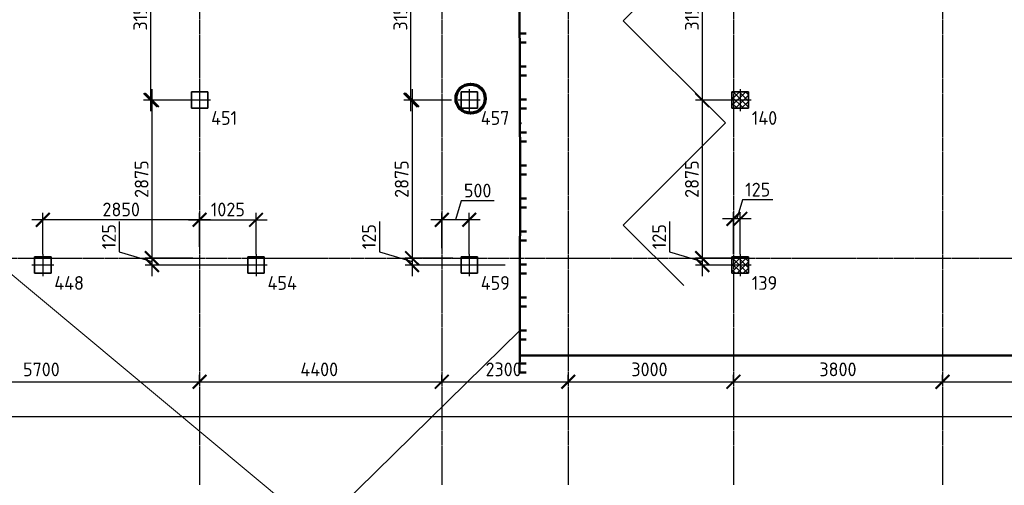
# Model space of a CAD drawing. Header units: millimetres. Extents: x -93479 to 1057970, y -66333 to 172656.
# Tile 235 of 256: x 390358 to 408251, y 21135 to 29602. Entities that reach past the tile are written whole.
import ezdxf
from ezdxf import colors
from ezdxf.entities.mleader import LeaderData, LeaderLine
from ezdxf.math import Vec2, Vec3

# ---------------------------------------------------------------- set-up
doc = ezdxf.new("R2010")
doc.units = ezdxf.units.MM
for name, pattern in [('______5', [1100, 800, -100, 100, -100]), ('DASHDOT', [25.4, 12.7, -6.35, 0, -6.35]), ('осевая', [50.8, 31.75, -6.35, 6.35, -6.35])]:
    doc.linetypes.add(name, pattern=pattern)
for name, color, linetype, lineweight in [('Standard', 7, 'Continuous', 25), ('КО_оси', 1, 'DASHDOT', 25), ('КО_осн_тон', 183, 'Continuous', 25), ('КО_фундаменты', 2, 'Continuous', 50), ('Оси', 40, '______5', 18), ('подоснова', 151, 'Continuous', 5), ('РАЗМЕРЫ', 7, 'Continuous', 9), ('СПДС_РАЗМЕРЫ', 152, 'Continuous', 25)]:
    doc.layers.add(name, color=color, linetype=linetype, lineweight=lineweight)
doc.layers.add('SVAI', color=7, linetype='Continuous')
doc.styles.add('GOST-2.304_Type-B', font='GOST_Common.ttf')
doc.styles.add('ГОСТ', font='GOST_Common.ttf')
doc.dimstyles.new('СПДС', dxfattribs={"dimscale": 100, "dimtxt": 2.5, "dimasz": 2.5, "dimexe": 1.25, "dimexo": 0, "dimtad": 1, "dimdec": 0, "dimtxsty": 'GOST-2.304_Type-B', "dimblk": 'ARCHTICK', "dimcen": 2.5, "dimdle": 2, "dimadec": 0, "dimazin": 2, "dimtfac": 0.75, "dimtdec": 0, "dimtmove": 1, "dimatfit": 3, "dimfxl": 1, "dimtolj": 1, "dimarcsym": 1})

# ---------------------------------------------------------------- blocks, each defined once
blk = doc.blocks.new('_ArchTick')
at = {"color": 0, "linetype": 'ByBlock', "const_width": 0.15}
blk.add_lwpolyline([(-0.5, -0.5), (0.5, 0.5)], dxfattribs=at)
blk = doc.blocks.new('*D2014')
at = {"layer": 'DEFPOINTS', "color": 0, "ltscale": 100, "transparency": 16777216}
for p in [(-5586, -35036), (51514, -35036), (51514, -35036)]:
    blk.add_point(p, dxfattribs=at)
at = {"layer": 'СПДС_РАЗМЕРЫ', "color": 0, "lineweight": -2, "transparency": 16777216}
for p, q in [((-5786, -35036), (51714, -35036)), ((-5586, -35036), (-5586, -34911)), ((51514, -35036), (51514, -34911))]:
    blk.add_line(p, q, dxfattribs=at)
at = {"layer": 'СПДС_РАЗМЕРЫ', "color": 0, "lineweight": -2, "ltscale": 100, "transparency": 16777216, "xscale": 250, "yscale": 250, "zscale": 250, "rotation": 180}
blk.add_blockref('_ArchTick', (-5586, -35036), dxfattribs=at)
at = {"layer": 'СПДС_РАЗМЕРЫ', "color": 0, "lineweight": -2, "ltscale": 100, "transparency": 16777216, "xscale": 250, "yscale": 250, "zscale": 250}
blk.add_blockref('_ArchTick', (51514, -35036), dxfattribs=at)
at = {"layer": 'СПДС_РАЗМЕРЫ', "color": 0, "ltscale": 100, "transparency": 16777216, "insert": (22931, -34811), "char_height": 250, "attachment_point": 5, "style": 'GOST-2.304_Type-B'}
blk.add_mtext('\\A1;57100', dxfattribs=at)
blk = doc.blocks.new('*D2032')
at = {"layer": 'DEFPOINTS', "color": 0, "ltscale": 100, "transparency": 16777216}
for p in [(26114, -34405), (31814, -34405), (31814, -34405)]:
    blk.add_point(p, dxfattribs=at)
at = {"layer": 'СПДС_РАЗМЕРЫ', "color": 0, "lineweight": -2, "transparency": 16777216}
for p, q in [((26114, -34405), (26114, -34280)), ((31814, -34405), (31814, -34280)), ((25914, -34405), (32014, -34405))]:
    blk.add_line(p, q, dxfattribs=at)
at = {"layer": 'СПДС_РАЗМЕРЫ', "color": 0, "lineweight": -2, "ltscale": 100, "transparency": 16777216, "xscale": 250, "yscale": 250, "zscale": 250, "rotation": 180}
blk.add_blockref('_ArchTick', (26114, -34405), dxfattribs=at)
at = {"layer": 'СПДС_РАЗМЕРЫ', "color": 0, "lineweight": -2, "ltscale": 100, "transparency": 16777216, "xscale": 250, "yscale": 250, "zscale": 250}
blk.add_blockref('_ArchTick', (31814, -34405), dxfattribs=at)
at = {"layer": 'СПДС_РАЗМЕРЫ', "color": 0, "ltscale": 100, "transparency": 16777216, "insert": (28938, -34180), "char_height": 250, "attachment_point": 5, "style": 'GOST-2.304_Type-B'}
blk.add_mtext('\\A1;5700', dxfattribs=at)
blk = doc.blocks.new('*D2033')
at = {"layer": 'DEFPOINTS', "color": 0, "ltscale": 100, "transparency": 16777216}
for p in [(31814, -34405), (36214, -34405), (36214, -34405)]:
    blk.add_point(p, dxfattribs=at)
at = {"layer": 'СПДС_РАЗМЕРЫ', "color": 0, "lineweight": -2, "transparency": 16777216}
for p, q in [((31814, -34405), (31814, -34280)), ((36214, -34405), (36214, -34280)), ((31614, -34405), (36414, -34405))]:
    blk.add_line(p, q, dxfattribs=at)
at = {"layer": 'СПДС_РАЗМЕРЫ', "color": 0, "lineweight": -2, "ltscale": 100, "transparency": 16777216, "xscale": 250, "yscale": 250, "zscale": 250, "rotation": 180}
blk.add_blockref('_ArchTick', (31814, -34405), dxfattribs=at)
at = {"layer": 'СПДС_РАЗМЕРЫ', "color": 0, "lineweight": -2, "ltscale": 100, "transparency": 16777216, "xscale": 250, "yscale": 250, "zscale": 250}
blk.add_blockref('_ArchTick', (36214, -34405), dxfattribs=at)
at = {"layer": 'СПДС_РАЗМЕРЫ', "color": 0, "ltscale": 100, "transparency": 16777216, "insert": (33988, -34180), "char_height": 250, "attachment_point": 5, "style": 'GOST-2.304_Type-B'}
blk.add_mtext('\\A1;4400', dxfattribs=at)
blk = doc.blocks.new('*D2034')
at = {"layer": 'DEFPOINTS', "color": 0, "ltscale": 100, "transparency": 16777216}
for p in [(36214, -34405), (38514, -34405), (38514, -34405)]:
    blk.add_point(p, dxfattribs=at)
at = {"layer": 'СПДС_РАЗМЕРЫ', "color": 0, "lineweight": -2, "transparency": 16777216}
for p, q in [((36214, -34405), (36214, -34280)), ((38514, -34405), (38514, -34280)), ((36014, -34405), (38714, -34405))]:
    blk.add_line(p, q, dxfattribs=at)
at = {"layer": 'СПДС_РАЗМЕРЫ', "color": 0, "lineweight": -2, "ltscale": 100, "transparency": 16777216, "xscale": 250, "yscale": 250, "zscale": 250, "rotation": 180}
blk.add_blockref('_ArchTick', (36214, -34405), dxfattribs=at)
at = {"layer": 'СПДС_РАЗМЕРЫ', "color": 0, "lineweight": -2, "ltscale": 100, "transparency": 16777216, "xscale": 250, "yscale": 250, "zscale": 250}
blk.add_blockref('_ArchTick', (38514, -34405), dxfattribs=at)
at = {"layer": 'СПДС_РАЗМЕРЫ', "color": 0, "ltscale": 100, "transparency": 16777216, "insert": (37338, -34180), "char_height": 250, "attachment_point": 5, "style": 'GOST-2.304_Type-B'}
blk.add_mtext('\\A1;2300', dxfattribs=at)
blk = doc.blocks.new('*D2035')
at = {"layer": 'DEFPOINTS', "color": 0, "ltscale": 100, "transparency": 16777216}
for p in [(38514, -34405), (41514, -34405), (41514, -34405)]:
    blk.add_point(p, dxfattribs=at)
at = {"layer": 'СПДС_РАЗМЕРЫ', "color": 0, "lineweight": -2, "transparency": 16777216}
for p, q in [((38514, -34405), (38514, -34280)), ((41514, -34405), (41514, -34280)), ((38314, -34405), (41714, -34405))]:
    blk.add_line(p, q, dxfattribs=at)
at = {"layer": 'СПДС_РАЗМЕРЫ', "color": 0, "lineweight": -2, "ltscale": 100, "transparency": 16777216, "xscale": 250, "yscale": 250, "zscale": 250, "rotation": 180}
blk.add_blockref('_ArchTick', (38514, -34405), dxfattribs=at)
at = {"layer": 'СПДС_РАЗМЕРЫ', "color": 0, "lineweight": -2, "ltscale": 100, "transparency": 16777216, "xscale": 250, "yscale": 250, "zscale": 250}
blk.add_blockref('_ArchTick', (41514, -34405), dxfattribs=at)
at = {"layer": 'СПДС_РАЗМЕРЫ', "color": 0, "ltscale": 100, "transparency": 16777216, "insert": (39988, -34180), "char_height": 250, "attachment_point": 5, "style": 'GOST-2.304_Type-B'}
blk.add_mtext('\\A1;3000', dxfattribs=at)
blk = doc.blocks.new('*D2036')
at = {"layer": 'DEFPOINTS', "color": 0, "ltscale": 100, "transparency": 16777216}
for p in [(41514, -34405), (45314, -34405), (45314, -34405)]:
    blk.add_point(p, dxfattribs=at)
at = {"layer": 'СПДС_РАЗМЕРЫ', "color": 0, "lineweight": -2, "transparency": 16777216}
for p, q in [((41514, -34405), (41514, -34280)), ((45314, -34405), (45314, -34280)), ((41314, -34405), (45514, -34405))]:
    blk.add_line(p, q, dxfattribs=at)
at = {"layer": 'СПДС_РАЗМЕРЫ', "color": 0, "lineweight": -2, "ltscale": 100, "transparency": 16777216, "xscale": 250, "yscale": 250, "zscale": 250, "rotation": 180}
blk.add_blockref('_ArchTick', (41514, -34405), dxfattribs=at)
at = {"layer": 'СПДС_РАЗМЕРЫ', "color": 0, "lineweight": -2, "ltscale": 100, "transparency": 16777216, "xscale": 250, "yscale": 250, "zscale": 250}
blk.add_blockref('_ArchTick', (45314, -34405), dxfattribs=at)
at = {"layer": 'СПДС_РАЗМЕРЫ', "color": 0, "ltscale": 100, "transparency": 16777216, "insert": (43414, -34180), "char_height": 250, "attachment_point": 5, "style": 'GOST-2.304_Type-B'}
blk.add_mtext('\\A1;3800', dxfattribs=at)
blk = doc.blocks.new('*D2037')
at = {"layer": 'DEFPOINTS', "color": 0, "ltscale": 100, "transparency": 16777216}
for p in [(45314, -34405), (51514, -34405), (51514, -34405)]:
    blk.add_point(p, dxfattribs=at)
at = {"layer": 'СПДС_РАЗМЕРЫ', "color": 0, "lineweight": -2, "transparency": 16777216}
for p, q in [((45314, -34405), (45314, -34280)), ((51514, -34405), (51514, -34280)), ((45114, -34405), (51714, -34405))]:
    blk.add_line(p, q, dxfattribs=at)
at = {"layer": 'СПДС_РАЗМЕРЫ', "color": 0, "lineweight": -2, "ltscale": 100, "transparency": 16777216, "xscale": 250, "yscale": 250, "zscale": 250, "rotation": 180}
blk.add_blockref('_ArchTick', (45314, -34405), dxfattribs=at)
at = {"layer": 'СПДС_РАЗМЕРЫ', "color": 0, "lineweight": -2, "ltscale": 100, "transparency": 16777216, "xscale": 250, "yscale": 250, "zscale": 250}
blk.add_blockref('_ArchTick', (51514, -34405), dxfattribs=at)
at = {"layer": 'СПДС_РАЗМЕРЫ', "color": 0, "ltscale": 100, "transparency": 16777216, "insert": (48388, -34180), "char_height": 250, "attachment_point": 5, "style": 'GOST-2.304_Type-B'}
blk.add_mtext('\\A1;6200', dxfattribs=at)
blk = doc.blocks.new('Свайка')
at = {"layer": 'КО_оси', "color": 7, "ltscale": 100}
for p, q in [((0, 200), (0, -200)), ((200, 0), (-200, 0))]:
    blk.add_line(p, q, dxfattribs=at)
at = {"layer": 'КО_фундаменты', "color": 7, "lineweight": 35, "ltscale": 100}
for p, q in [((150, 150), (-150, 150)), ((-150, 150), (-150, -150)), ((150, -150), (150, 150)), ((-150, -150), (150, -150))]:
    blk.add_line(p, q, dxfattribs=at)
blk = doc.blocks.new('мерзлота')
at = {"layer": 'Standard', "color": 7, "linetype": 'Continuous', "lineweight": -3, "transparency": 33554687}
for p, q in [((-131793, 25640), (-133650, 23784)), ((-131793, 21927), (-133650, 23784)), ((-135506, 21927), (-135532, 21954)), ((-135506, 21927), (-135532, 21901)), ((-131793, 21927), (-133650, 20071)), ((-132547, 18969), (-133650, 20071))]:
    blk.add_line(p, q, dxfattribs=at)
at = {"layer": 'Standard', "color": 7, "linetype": 'Continuous', "lineweight": 50, "transparency": 33554687}
for p, q in [((-135542, 24371), (-135537, 23771)), ((-135537, 23771), (-135533, 23172)), ((-135535, 23551), (-135415, 23552)), ((-135534, 23391), (-135414, 23392)), ((-135533, 23172), (-135530, 22572)), ((-135532, 22951), (-135412, 22952)), ((-135531, 22791), (-135411, 22792)), ((-135530, 22572), (-135528, 21972)), ((-135530, 22351), (-135410, 22352)), ((-135529, 22191), (-135409, 22191)), ((-135528, 21972), (-135527, 21372)), ((-135528, 21751), (-135408, 21752)), ((-135528, 21591), (-135408, 21591)), ((-135527, 21372), (-135527, 20772)), ((-135527, 21151), (-135407, 21151)), ((-135527, 20991), (-135407, 20991)), ((-135527, 20772), (-135527, 20172)), ((-135527, 20551), (-135407, 20551)), ((-135527, 20391), (-135407, 20391)), ((-135527, 20172), (-135528, 19572)), ((-135528, 19951), (-135408, 19951)), ((-135528, 19791), (-135408, 19791)), ((-135528, 19572), (-135529, 18972)), ((-135529, 19351), (-135409, 19351)), ((-135529, 19191), (-135409, 19191)), ((-135529, 18972), (-135531, 18372)), ((-135530, 18751), (-135410, 18751)), ((-135530, 18591), (-135410, 18591)), ((-135531, 18372), (-135532, 17772)), ((-135531, 18151), (-135411, 18151)), ((-135532, 17991), (-135412, 17991)), ((-135532, 17772), (-135534, 17386)), ((-135533, 17551), (-135413, 17551)), ((-135534, 17391), (-135414, 17391))]:
    blk.add_line(p, q, dxfattribs=at)
blk = doc.blocks.new('тип1п')
at = {"transparency": 33554648}
h = blk.add_hatch(dxfattribs=at)
h.set_pattern_fill('ANSI37', scale=25)
h.paths.add_polyline_path([(-38235, 39375), (-38385, 39375), (-38385, 39225), (-38235, 39225)])
h.paths.add_polyline_path([(-38085, 39375), (-38235, 39375), (-38235, 39225), (-38085, 39225)])
h.paths.add_polyline_path([(-38085, 39225), (-38235, 39225), (-38235, 39075), (-38085, 39075)])
h.paths.add_polyline_path([(-38235, 39225), (-38385, 39225), (-38385, 39075), (-38235, 39075)])
at = {"layer": 'КО_оси', "color": 7}
blk.add_blockref('Свайка', (-38235, 39225, -3100), dxfattribs=at)
blk = doc.blocks.new('*D420')
at = {"layer": 'DEFPOINTS', "color": 0, "ltscale": 100, "transparency": 16777216}
for p in [(403290, 31291), (402762, 28141), (403253, 28141)]:
    blk.add_point(p, dxfattribs=at)
at = {"layer": 'РАЗМЕРЫ', "color": 0, "lineweight": -2, "transparency": 16777216}
for p, q in [((402762, 31491), (402762, 27941)), ((403290, 31291), (402637, 31291)), ((403253, 28141), (402637, 28141))]:
    blk.add_line(p, q, dxfattribs=at)
at = {"layer": 'РАЗМЕРЫ', "color": 0, "lineweight": -2, "ltscale": 100, "transparency": 16777216, "xscale": 250, "yscale": 250, "zscale": 250}
for p, rotation in [((402762, 31291), 90), ((402762, 28141), 270)]:
    blk.add_blockref('_ArchTick', p, dxfattribs=dict(at, rotation=rotation))
at = {"layer": 'РАЗМЕРЫ', "color": 0, "ltscale": 100, "transparency": 16777216, "insert": (402574, 29716), "char_height": 250, "attachment_point": 5, "rotation": 90, "style": 'GOST-2.304_Type-B'}
blk.add_mtext('\\A1;3150', dxfattribs=at)
blk = doc.blocks.new('*D421')
at = {"layer": 'DEFPOINTS', "color": 0, "ltscale": 100, "transparency": 16777216}
for p in [(403253, 28141), (402762, 25266), (403503, 25266)]:
    blk.add_point(p, dxfattribs=at)
at = {"layer": 'РАЗМЕРЫ', "color": 0, "lineweight": -2, "transparency": 16777216}
for p, q in [((402762, 28341), (402762, 25066)), ((403253, 28141), (402637, 28141)), ((403503, 25266), (402637, 25266))]:
    blk.add_line(p, q, dxfattribs=at)
at = {"layer": 'РАЗМЕРЫ', "color": 0, "lineweight": -2, "ltscale": 100, "transparency": 16777216, "xscale": 250, "yscale": 250, "zscale": 250}
for p, rotation in [((402762, 28141), 90), ((402762, 25266), 270)]:
    blk.add_blockref('_ArchTick', p, dxfattribs=dict(at, rotation=rotation))
at = {"layer": 'РАЗМЕРЫ', "color": 0, "ltscale": 100, "transparency": 16777216, "insert": (402574, 26704), "char_height": 250, "attachment_point": 5, "rotation": 90, "style": 'GOST-2.304_Type-B'}
blk.add_mtext('\\A1;2875', dxfattribs=at)
blk = doc.blocks.new('*D422')
at = {"layer": 'DEFPOINTS', "color": 0, "ltscale": 100, "transparency": 16777216}
for p in [(403503, 25266), (402762, 25141), (403253, 25141)]:
    blk.add_point(p, dxfattribs=at)
at = {"layer": 'РАЗМЕРЫ', "color": 0, "lineweight": -2, "transparency": 16777216}
for p, q in [((402167, 25932), (402167, 25382)), ((402762, 25466), (402762, 24941)), ((402167, 25382), (402762, 25204)), ((403503, 25266), (402637, 25266)), ((403253, 25141), (402637, 25141))]:
    blk.add_line(p, q, dxfattribs=at)
at = {"layer": 'РАЗМЕРЫ', "color": 0, "lineweight": -2, "ltscale": 100, "transparency": 16777216, "xscale": 250, "yscale": 250, "zscale": 250}
for p, rotation in [((402762, 25266), 90), ((402762, 25141), 270)]:
    blk.add_blockref('_ArchTick', p, dxfattribs=dict(at, rotation=rotation))
at = {"layer": 'РАЗМЕРЫ', "color": 0, "ltscale": 100, "transparency": 16777216, "insert": (401980, 25657), "char_height": 250, "attachment_point": 5, "rotation": 90, "style": 'GOST-2.304_Type-B'}
blk.add_mtext('\\A1;125', dxfattribs=at)
blk = doc.blocks.new('*D429')
at = {"layer": 'DEFPOINTS', "color": 0, "ltscale": 100, "transparency": 16777216}
for p in [(390778, 25963), (393628, 25472), (390778, 25341)]:
    blk.add_point(p, dxfattribs=at)
at = {"layer": 'РАЗМЕРЫ', "color": 0, "lineweight": -2, "transparency": 16777216}
for p, q in [((393828, 25963), (390578, 25963)), ((390778, 25341), (390778, 26088)), ((393628, 25472), (393628, 26088))]:
    blk.add_line(p, q, dxfattribs=at)
at = {"layer": 'РАЗМЕРЫ', "color": 0, "lineweight": -2, "ltscale": 100, "transparency": 16777216, "xscale": 250, "yscale": 250, "zscale": 250, "rotation": 180}
blk.add_blockref('_ArchTick', (390778, 25963), dxfattribs=at)
at = {"layer": 'РАЗМЕРЫ', "color": 0, "lineweight": -2, "ltscale": 100, "transparency": 16777216, "xscale": 250, "yscale": 250, "zscale": 250}
blk.add_blockref('_ArchTick', (393628, 25963), dxfattribs=at)
at = {"layer": 'РАЗМЕРЫ', "color": 0, "ltscale": 100, "transparency": 16777216, "insert": (392203, 26151), "char_height": 250, "attachment_point": 5, "style": 'GOST-2.304_Type-B'}
blk.add_mtext('\\A1;2850', dxfattribs=at)
blk = doc.blocks.new('*D430')
at = {"layer": 'DEFPOINTS', "color": 0, "ltscale": 100, "transparency": 16777216}
for p in [(394653, 25963), (393628, 25472), (394653, 25341)]:
    blk.add_point(p, dxfattribs=at)
at = {"layer": 'РАЗМЕРЫ', "color": 0, "lineweight": -2, "transparency": 16777216}
for p, q in [((393428, 25963), (394853, 25963)), ((393628, 25472), (393628, 26088)), ((394653, 25341), (394653, 26088))]:
    blk.add_line(p, q, dxfattribs=at)
at = {"layer": 'РАЗМЕРЫ', "color": 0, "lineweight": -2, "ltscale": 100, "transparency": 16777216, "xscale": 250, "yscale": 250, "zscale": 250, "rotation": 180}
blk.add_blockref('_ArchTick', (393628, 25963), dxfattribs=at)
at = {"layer": 'РАЗМЕРЫ', "color": 0, "lineweight": -2, "ltscale": 100, "transparency": 16777216, "xscale": 250, "yscale": 250, "zscale": 250}
blk.add_blockref('_ArchTick', (394653, 25963), dxfattribs=at)
at = {"layer": 'РАЗМЕРЫ', "color": 0, "ltscale": 100, "transparency": 16777216, "insert": (394141, 26151), "char_height": 250, "attachment_point": 5, "style": 'GOST-2.304_Type-B'}
blk.add_mtext('\\A1;1025', dxfattribs=at)
blk = doc.blocks.new('*D431')
at = {"layer": 'DEFPOINTS', "color": 0, "ltscale": 100, "transparency": 16777216}
for p in [(398028, 25963), (398028, 25450), (398528, 25341)]:
    blk.add_point(p, dxfattribs=at)
at = {"layer": 'РАЗМЕРЫ', "color": 0, "lineweight": -2, "transparency": 16777216}
for p, q in [((398381, 26307), (398278, 25963)), ((398982, 26307), (398381, 26307)), ((398728, 25963), (397828, 25963)), ((398028, 25450), (398028, 26088)), ((398528, 25341), (398528, 26088))]:
    blk.add_line(p, q, dxfattribs=at)
at = {"layer": 'РАЗМЕРЫ', "color": 0, "lineweight": -2, "ltscale": 100, "transparency": 16777216, "xscale": 250, "yscale": 250, "zscale": 250, "rotation": 180}
blk.add_blockref('_ArchTick', (398028, 25963), dxfattribs=at)
at = {"layer": 'РАЗМЕРЫ', "color": 0, "lineweight": -2, "ltscale": 100, "transparency": 16777216, "xscale": 250, "yscale": 250, "zscale": 250}
blk.add_blockref('_ArchTick', (398528, 25963), dxfattribs=at)
at = {"layer": 'РАЗМЕРЫ', "color": 0, "ltscale": 100, "transparency": 16777216, "insert": (398681, 26495), "char_height": 250, "attachment_point": 5, "style": 'GOST-2.304_Type-B'}
blk.add_mtext('\\A1;500', dxfattribs=at)
blk = doc.blocks.new('*D432')
at = {"layer": 'DEFPOINTS', "color": 0, "ltscale": 100, "transparency": 16777216}
for p in [(403328, 25980), (403328, 25341), (403453, 25341)]:
    blk.add_point(p, dxfattribs=at)
at = {"layer": 'РАЗМЕРЫ', "color": 0, "lineweight": -2, "transparency": 16777216}
for p, q in [((403494, 26324), (403391, 25980)), ((404044, 26324), (403494, 26324)), ((403653, 25980), (403128, 25980)), ((403328, 25341), (403328, 26105)), ((403453, 25341), (403453, 26105))]:
    blk.add_line(p, q, dxfattribs=at)
at = {"layer": 'РАЗМЕРЫ', "color": 0, "lineweight": -2, "ltscale": 100, "transparency": 16777216, "xscale": 250, "yscale": 250, "zscale": 250, "rotation": 180}
blk.add_blockref('_ArchTick', (403328, 25980), dxfattribs=at)
at = {"layer": 'РАЗМЕРЫ', "color": 0, "lineweight": -2, "ltscale": 100, "transparency": 16777216, "xscale": 250, "yscale": 250, "zscale": 250}
blk.add_blockref('_ArchTick', (403453, 25980), dxfattribs=at)
at = {"layer": 'РАЗМЕРЫ', "color": 0, "ltscale": 100, "transparency": 16777216, "insert": (403769, 26512), "char_height": 250, "attachment_point": 5, "style": 'GOST-2.304_Type-B'}
blk.add_mtext('\\A1;125', dxfattribs=at)
blk = doc.blocks.new('*D116')
at = {"layer": 'DEFPOINTS', "color": 0, "ltscale": 100, "transparency": 16777216}
for p in [(393428, 31291), (392736, 28141), (393478, 28141)]:
    blk.add_point(p, dxfattribs=at)
at = {"layer": 'РАЗМЕРЫ', "color": 0, "lineweight": -2, "transparency": 16777216}
for p, q in [((392736, 31491), (392736, 27941)), ((393428, 31291), (392611, 31291)), ((393478, 28141), (392611, 28141))]:
    blk.add_line(p, q, dxfattribs=at)
at = {"layer": 'РАЗМЕРЫ', "color": 0, "lineweight": -2, "ltscale": 100, "transparency": 16777216, "xscale": 250, "yscale": 250, "zscale": 250}
for p, rotation in [((392736, 31291), 90), ((392736, 28141), 270)]:
    blk.add_blockref('_ArchTick', p, dxfattribs=dict(at, rotation=rotation))
at = {"layer": 'РАЗМЕРЫ', "color": 0, "ltscale": 100, "transparency": 16777216, "insert": (392549, 29716), "char_height": 250, "attachment_point": 5, "rotation": 90, "style": 'GOST-2.304_Type-B'}
blk.add_mtext('\\A1;3150', dxfattribs=at)
blk = doc.blocks.new('*D117')
at = {"layer": 'DEFPOINTS', "color": 0, "ltscale": 100, "transparency": 16777216}
for p in [(393478, 28141), (392761, 25266), (393503, 25266)]:
    blk.add_point(p, dxfattribs=at)
at = {"layer": 'РАЗМЕРЫ', "color": 0, "lineweight": -2, "transparency": 16777216}
for p, q in [((392761, 28341), (392761, 25066)), ((393478, 28141), (392636, 28141)), ((393503, 25266), (392636, 25266))]:
    blk.add_line(p, q, dxfattribs=at)
at = {"layer": 'РАЗМЕРЫ', "color": 0, "lineweight": -2, "ltscale": 100, "transparency": 16777216, "xscale": 250, "yscale": 250, "zscale": 250}
for p, rotation in [((392761, 28141), 90), ((392761, 25266), 270)]:
    blk.add_blockref('_ArchTick', p, dxfattribs=dict(at, rotation=rotation))
at = {"layer": 'РАЗМЕРЫ', "color": 0, "ltscale": 100, "transparency": 16777216, "insert": (392574, 26704), "char_height": 250, "attachment_point": 5, "rotation": 90, "style": 'GOST-2.304_Type-B'}
blk.add_mtext('\\A1;2875', dxfattribs=at)
blk = doc.blocks.new('*D119')
at = {"layer": 'DEFPOINTS', "color": 0, "ltscale": 100, "transparency": 16777216}
for p in [(393503, 25266), (392761, 25141), (394453, 25141)]:
    blk.add_point(p, dxfattribs=at)
at = {"layer": 'РАЗМЕРЫ', "color": 0, "lineweight": -2, "transparency": 16777216}
for p, q in [((392167, 25932), (392167, 25382)), ((392761, 25466), (392761, 24941)), ((392167, 25382), (392761, 25204)), ((393503, 25266), (392636, 25266)), ((394453, 25141), (392636, 25141))]:
    blk.add_line(p, q, dxfattribs=at)
at = {"layer": 'РАЗМЕРЫ', "color": 0, "lineweight": -2, "ltscale": 100, "transparency": 16777216, "xscale": 250, "yscale": 250, "zscale": 250}
for p, rotation in [((392761, 25266), 90), ((392761, 25141), 270)]:
    blk.add_blockref('_ArchTick', p, dxfattribs=dict(at, rotation=rotation))
at = {"layer": 'РАЗМЕРЫ', "color": 0, "ltscale": 100, "transparency": 16777216, "insert": (391980, 25657), "char_height": 250, "attachment_point": 5, "rotation": 90, "style": 'GOST-2.304_Type-B'}
blk.add_mtext('\\A1;125', dxfattribs=at)
blk = doc.blocks.new('*D129')
at = {"layer": 'DEFPOINTS', "color": 0, "ltscale": 100, "transparency": 16777216}
for p in [(398155, 31291), (397463, 28141), (398205, 28141)]:
    blk.add_point(p, dxfattribs=at)
at = {"layer": 'РАЗМЕРЫ', "color": 0, "lineweight": -2, "transparency": 16777216}
for p, q in [((397463, 31491), (397463, 27941)), ((398155, 31291), (397338, 31291)), ((398205, 28141), (397338, 28141))]:
    blk.add_line(p, q, dxfattribs=at)
at = {"layer": 'РАЗМЕРЫ', "color": 0, "lineweight": -2, "ltscale": 100, "transparency": 16777216, "xscale": 250, "yscale": 250, "zscale": 250}
for p, rotation in [((397463, 31291), 90), ((397463, 28141), 270)]:
    blk.add_blockref('_ArchTick', p, dxfattribs=dict(at, rotation=rotation))
at = {"layer": 'РАЗМЕРЫ', "color": 0, "ltscale": 100, "transparency": 16777216, "insert": (397276, 29716), "char_height": 250, "attachment_point": 5, "rotation": 90, "style": 'GOST-2.304_Type-B'}
blk.add_mtext('\\A1;3150', dxfattribs=at)
blk = doc.blocks.new('*D130')
at = {"layer": 'DEFPOINTS', "color": 0, "ltscale": 100, "transparency": 16777216}
for p in [(398205, 28141), (397488, 25266), (398230, 25266)]:
    blk.add_point(p, dxfattribs=at)
at = {"layer": 'РАЗМЕРЫ', "color": 0, "lineweight": -2, "transparency": 16777216}
for p, q in [((397488, 28341), (397488, 25066)), ((398205, 28141), (397363, 28141)), ((398230, 25266), (397363, 25266))]:
    blk.add_line(p, q, dxfattribs=at)
at = {"layer": 'РАЗМЕРЫ', "color": 0, "lineweight": -2, "ltscale": 100, "transparency": 16777216, "xscale": 250, "yscale": 250, "zscale": 250}
for p, rotation in [((397488, 28141), 90), ((397488, 25266), 270)]:
    blk.add_blockref('_ArchTick', p, dxfattribs=dict(at, rotation=rotation))
at = {"layer": 'РАЗМЕРЫ', "color": 0, "ltscale": 100, "transparency": 16777216, "insert": (397300, 26704), "char_height": 250, "attachment_point": 5, "rotation": 90, "style": 'GOST-2.304_Type-B'}
blk.add_mtext('\\A1;2875', dxfattribs=at)
blk = doc.blocks.new('*D132')
at = {"layer": 'DEFPOINTS', "color": 0, "ltscale": 100, "transparency": 16777216}
for p in [(398230, 25266), (397488, 25141), (399180, 25141)]:
    blk.add_point(p, dxfattribs=at)
at = {"layer": 'РАЗМЕРЫ', "color": 0, "lineweight": -2, "transparency": 16777216}
for p, q in [((396894, 25932), (396894, 25382)), ((397488, 25466), (397488, 24941)), ((396894, 25382), (397488, 25204)), ((398230, 25266), (397363, 25266)), ((399180, 25141), (397363, 25141))]:
    blk.add_line(p, q, dxfattribs=at)
at = {"layer": 'РАЗМЕРЫ', "color": 0, "lineweight": -2, "ltscale": 100, "transparency": 16777216, "xscale": 250, "yscale": 250, "zscale": 250}
for p, rotation in [((397488, 25266), 90), ((397488, 25141), 270)]:
    blk.add_blockref('_ArchTick', p, dxfattribs=dict(at, rotation=rotation))
at = {"layer": 'РАЗМЕРЫ', "color": 0, "ltscale": 100, "transparency": 16777216, "insert": (396706, 25657), "char_height": 250, "attachment_point": 5, "rotation": 90, "style": 'GOST-2.304_Type-B'}
blk.add_mtext('\\A1;125', dxfattribs=at)
blk = doc.blocks.new('_None')
blk = doc.blocks.new('оси')
at = {"layer": 'Оси', "color": 7, "linetype": 'осевая', "lineweight": 25, "transparency": 33554687}
for p, q in [((31813.5, 151.4), (31813.5, -36280.2)), ((36213.5, 151.4), (36213.5, -36280.2)), ((38513.5, 151.4), (38513.5, -36280.2)), ((41513.5, 151.4), (41513.5, -36280.2)), ((45313.5, 151.4), (45313.5, -36280.2)), ((-11815.1, -32156.9), (53620.6, -32156.9))]:
    blk.add_line(p, q, dxfattribs=at)
at = {"layer": 'СПДС_РАЗМЕРЫ', "color": 7}
for base, p1, p2, picture, middle in [((31813.5, -34405), (26113.5, -34405), (31813.5, -34405), '*D2032', (28938.4, -34405)), ((36213.5, -34405), (31813.5, -34405), (36213.5, -34405), '*D2033', (33988.4, -34405)), ((38513.5, -34405), (36213.5, -34405), (38513.5, -34405), '*D2034', (37338.4, -34405)), ((41513.5, -34405), (38513.5, -34405), (41513.5, -34405), '*D2035', (39988.4, -34405)), ((45313.5, -34405), (41513.5, -34405), (45313.5, -34405), '*D2036', (43413.5, -34405)), ((51513.5, -34405), (45313.5, -34405), (51513.5, -34405), '*D2037', (48388.4, -34405)), ((51513.5, -35036.2), (-5586.3, -35036.2), (51513.5, -35036.2), '*D2014', (22931, -35036.2))]:
    dim = blk.add_linear_dim(base=base, p1=p1, p2=p2, dimstyle='СПДС', override={"dimgap": 1}, dxfattribs=at)
    dim.commit()
    dim.dimension.update_dxf_attribs({"geometry": picture, "text_midpoint": middle, "dimtype": 160})

msp = doc.modelspace()

# ---------------------------------------------------------------- linework, layer by layer
at = {"layer": 'SVAI', "color": 7, "lineweight": 70, "ltscale": 100}
msp.add_circle((398553.1, 28166.3, -9300), 265.4, dxfattribs=at)
at = {"layer": 'РАЗМЕРЫ', "color": 240, "ltscale": 100, "true_color": 0xed1f24}
msp.add_line((342876.7, 64470.9), (425592.8, -4553.7), dxfattribs=at)
at = {"layer": 'РАЗМЕРЫ', "color": 7, "lineweight": 50}
msp.add_lwpolyline([(399468.8, 23498), (417908.8, 23498), (417883.9, 56194.7), (395907.6, 56194.7)], dxfattribs=at)

# ---------------------------------------------------------------- block references
at = {"color": 7}
msp.add_blockref('оси', (361814.4, 57423.2), dxfattribs=at)
at = {"layer": 'КО_оси', "color": 7}
for p in [(393628.1, 28141.3, -3460), (398528.1, 28141.3, -6560), (390778.1, 25141.3, -3460), (394653.1, 25141.3, -6560), (398528.1, 25141.3, -6560)]:
    msp.add_blockref('Свайка', p, dxfattribs=at)
at = {"layer": 'РАЗМЕРЫ', "color": 7}
for name, p in [('мерзлота', (534977.3, 5797.3)), ('тип1п', (441687.8, -11084.1, 2740)), ('тип1п', (441687.8, -14084.1, 2740))]:
    msp.add_blockref(name, p, dxfattribs=at)

# ---------------------------------------------------------------- texts
at = {"layer": 'КО_осн_тон', "color": 7, "style": 'ГОСТ'}
for s, p in [('451', (393837.3, 27689.7, -3100)), ('457', (398737.3, 27689.7, -6200)), ('140', (403662.3, 27689.7, -3100)), ('448', (390987.3, 24689.7, -3100)), ('454', (394862.3, 24689.7, -6200)), ('459', (398737.3, 24689.7, -6200)), ('139', (403662.3, 24689.7, -3100))]:
    msp.add_text(s, height=250, dxfattribs=at).set_placement(p)

# ---------------------------------------------------------------- dimensions: what is measured, and where the dimension line sits
at = {"layer": 'РАЗМЕРЫ', "color": 7}
for base, p1, p2, picture, middle in [((392736.4, 28141.3), (393427.9, 31291.3), (393477.9, 28141.3, -3100), '*D116', (392548.8, 29716.3)), ((397463.1, 28141.3), (398154.6, 31291.3), (398204.6, 28141.3, -3100), '*D129', (397275.5, 29716.3)), ((402761.6, 28141.3, -3100), (403289.5, 31291.3, -360), (403253.1, 28141.3, -360), '*D420', (402574, 29716.3, -3100)), ((392761.4, 25266.3, 360), (393477.9, 28141.3, -3100), (393502.9, 25266.3, 360), '*D117', (392573.6, 26703.8, 360)), ((397488.1, 25266.3, 360), (398204.6, 28141.3, -3100), (398229.6, 25266.3, 360), '*D130', (397300.3, 26703.8, 360)), ((402761.6, 25266.3, -3100), (403253.1, 28141.3, -360), (403503.1, 25266.3, -3100), '*D421', (402573.7, 26703.8, -3100)), ((392761.4, 25141.3), (393502.9, 25266.3, 360), (394453.1, 25141.3, -6560), '*D119', (391979.7, 25444.5)), ((397488.1, 25141.3), (398229.6, 25266.3, 360), (399179.8, 25141.3, -6560), '*D132', (396706.4, 25444.5)), ((402761.6, 25141.3, -3100), (403503.1, 25266.3, -3100), (403253.1, 25141.3, -360), '*D422', (401979.8, 25444.5, -3100))]:
    dim = msp.add_linear_dim(base=base, p1=p1, p2=p2, angle=90, dimstyle='СПДС', dxfattribs=at)
    dim.commit()
    dim.dimension.update_dxf_attribs({"geometry": picture, "text_midpoint": middle})
for base, p1, p2, picture, middle in [((403327.9, 25980.3), (403453.1, 25341.3, -360), (403327.9, 25341.3), '*D432', (403556.2, 26511.8)), ((398027.9, 25963), (398528.1, 25341.3, -6560), (398027.9, 25449.6), '*D431', (398443.7, 26494.6)), ((390778.1, 25963.5), (393627.9, 25472.3), (390778.1, 25341.3, -3460), '*D429', (392203, 26151.1)), ((394653.1, 25963.5), (393627.9, 25472.3), (394653.1, 25341.3, -6560), '*D430', (394140.5, 26151.1))]:
    dim = msp.add_linear_dim(base=base, p1=p1, p2=p2, dimstyle='СПДС', dxfattribs=at)
    dim.commit()
    dim.dimension.update_dxf_attribs({"geometry": picture, "text_midpoint": middle})

# ---------------------------------------------------------------- leaders
at = {"layer": 'подоснова', "color": 7, "ltscale": 0.3}
ml = msp.add_multileader_mtext('Standard', dxfattribs=at)
ml.set_content('{\\T0.9;Граница скважин лидерного бурения (см. примечение 10) }', color=7, style='GOST-2.304_Type-B')
ml.set_leader_properties(color=7, linetype='ByLayer', lineweight=15)
ml.set_arrow_properties(name='NONE')
ml.build(insert=Vec2(0, 0))
ml.multileader.update_dxf_attribs({"text_left_attachment_type": 6, "text_right_attachment_type": 6, "dogleg_length": 0.1, "arrow_head_size": 18})
ctx = ml.context
ctx.base_point, ctx.char_height, ctx.arrow_head_size, ctx.landing_gap_size, ctx.plane_origin = Vec3(390765.3, 19304.8), 250, 18, 20, Vec3(406963.4, 20040.1)
ctx.left_attachment, ctx.right_attachment, ctx.text_align_type = 6, 6, 1
notes = []
notes.append((ctx, [(0, (1, 1, 0), (394715.7, 19304.4), (-1, 0), 0.1, [(0, [(399445.9, 23948.6)], 0, [])])]))
ctx.mtext.insert, ctx.mtext.width, ctx.mtext.alignment, ctx.mtext.flow_direction = Vec3(392736.2, 19629.8), 4075.871, 2, 5
for ctx, leaders in notes:
    for number, flags, end, landing, length, lines in leaders:
        leader = LeaderData()
        leader.index, (leader.has_last_leader_line, leader.has_dogleg_vector, leader.attachment_direction) = number, flags
        leader.last_leader_point, leader.dogleg_vector, leader.dogleg_length = Vec3(end), Vec3(landing), length
        for number, points, colour, breaks in lines:
            line = LeaderLine()
            line.index, line.vertices, line.color, line.breaks = number, Vec3.list(points), colors.encode_raw_color(colour), breaks
            leader.lines.append(line)
        ctx.leaders.append(leader)

doc.saveas('drawing.dxf')
